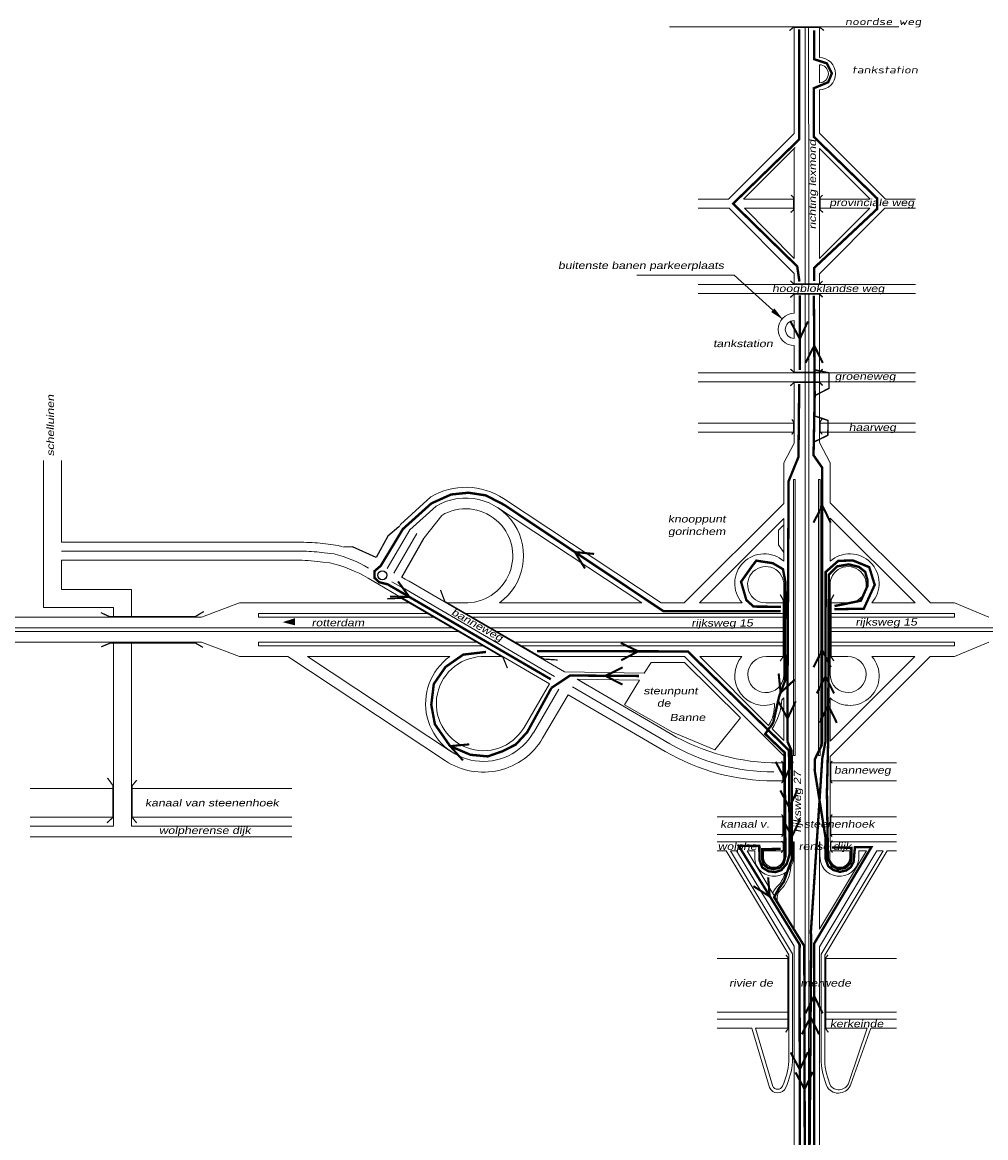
# Model space of a CAD drawing. Header units: metres. Extents: x 534 to 2631, y -2348 to -1484.
# Tile 7 of 13: x 1680 to 1881, y -1954 to -1720. Entities that reach past the tile are written whole.
import ezdxf

# ---------------------------------------------------------------- set-up
doc = ezdxf.new("R2010")
doc.units = ezdxf.units.M
doc.linetypes.add('DASHED2', pattern=[0.375, 0.25, -0.125])
doc.layers.get('0').update_dxf_attribs({"lineweight": 0})
for name, color, linetype, lineweight in [('135-8$0$STROOI', 7, 'Continuous', 0), ('135-8$0$TEXT', 178, 'Continuous', 0), ('STROOI', 7, 'Continuous', 0), ('Strooi NIET', 10, 'Continuous', 0), ('Strooi WEL', 90, 'Continuous', 0), ('strooien 1A', 140, 'Continuous', 0), ('Text', 7, 'Continuous', 0)]:
    doc.layers.add(name, color=color, linetype=linetype, lineweight=lineweight)
doc.styles.add('135-8$0$ISO25', font='ISO9.SHX', dxfattribs={"width": 1.5, "oblique": 10})
doc.styles.add('ISO25', font='ARIALN.TTF', dxfattribs={"width": 1.5, "oblique": 10})

msp = doc.modelspace()

# ---------------------------------------------------------------- linework, layer by layer
at = {"color": 0, "ltscale": 0.5}
for p, q in [((1764.91, -1819.76), (1758.56, -1825.57)), ((1760.54, -1826.65), (1766.05, -1821.7)), ((1767.2, -1823.64), (1763.57, -1828.3)), ((1742.92, -1829.61), (1745.54, -1829.97)), ((1742.38, -1833.44), (1743.79, -1833.53)), ((1742.66, -1831.47), (1744.7, -1831.69)), ((1759.58, -1836.96), (1760.4, -1837.38)), ((1757.73, -1840.22), (1758.59, -1840.67)), ((1758.65, -1838.59), (1759.5, -1839.03))]:
    msp.add_line(p, q, dxfattribs=at)
at = {"lineweight": -3, "ltscale": 0.5}
for p, q in [((1758.27, -1826.05), (1755.91, -1827.95)), ((1755.91, -1827.95), (1753.48, -1832.48)), ((1758.84, -1836.53), (1763.57, -1828.3)), ((1748.55, -1830.18), (1746.65, -1830.25)), ((1753.48, -1832.48), (1748.55, -1830.18))]:
    msp.add_line(p, q, dxfattribs=at)
msp.add_circle((1754.79, -1836.15), 0.94, dxfattribs=at)
at = {"layer": '135-8$0$STROOI', "color": 7}
for p, q in [((1862.75, -1721.43), (1814.82, -1721.43)), ((1840.92, -1741.79), (1840.92, -1721.43)), ((1843.17, -1741.76), (1843.17, -1721.43)), ((1843.92, -1741.75), (1843.92, -1721.43)), ((1846.17, -1727.89), (1846.17, -1721.43)), ((1846.16, -1727.19), (1846.16, -1723.44)), ((1846.17, -1727.89), (1846.17, -1727.38)), ((1846.17, -1733.14), (1846.17, -1729.39)), ((1846.17, -1741.73), (1846.17, -1734.64))]:
    msp.add_line(p, q, dxfattribs=at)
at = {"layer": '135-8$0$STROOI', "color": 7, "const_width": 0.263}
msp.add_lwpolyline([(1847.11, -1722.22), (1846.32, -1721.59), (1840.68, -1721.59), (1839.89, -1722.25)], dxfattribs=at)
at = {"layer": '135-8$0$STROOI', "color": 7}
for radius in [3.38, 1.88]:
    msp.add_arc((1846.16, -1731.26), radius, 270, 90, dxfattribs=at)
at = {"layer": 'STROOI', "color": 7}
for p, q in [((1840.92, -1743.75), (1840.92, -1741.79)), ((1843.17, -1775.33), (1843.17, -1741.79)), ((1843.93, -1775.33), (1843.93, -1741.79)), ((1846.18, -1743.69), (1846.18, -1741.79)), ((1840.92, -1743.75), (1827.19, -1757.52)), ((1846.18, -1743.69), (1859.97, -1757.52)), ((1840.92, -1769.87), (1840.92, -1746.94)), ((1846.18, -1769.93), (1846.18, -1746.88)), ((1846.18, -1746.88), (1856.79, -1757.52)), ((1827.19, -1757.52), (1820.84, -1757.52)), ((1840.92, -1757.52), (1830.37, -1757.52)), ((1856.79, -1757.52), (1846.18, -1757.52)), ((1866.27, -1757.52), (1859.97, -1757.52)), ((1827.3, -1759.39), (1820.84, -1759.39)), ((1840.92, -1773.06), (1827.3, -1759.39)), ((1840.92, -1769.87), (1830.48, -1759.39)), ((1840.92, -1759.39), (1830.48, -1759.39)), ((1846.18, -1773.12), (1859.86, -1759.39)), ((1846.18, -1769.93), (1856.68, -1759.39)), ((1856.68, -1759.39), (1846.18, -1759.39)), ((1866.27, -1759.39), (1859.86, -1759.39)), ((1840.92, -1775.33), (1840.92, -1773.06)), ((1846.18, -1775.33), (1846.18, -1773.12)), ((1866.27, -1775.33), (1820.84, -1775.33)), ((1866.27, -1777.2), (1820.84, -1777.2)), ((1840.92, -1781.37), (1840.92, -1777.2)), ((1840.92, -1781.37), (1840.92, -1777.2)), ((1843.17, -1793.83), (1843.17, -1777.2)), ((1843.17, -1790.02), (1843.17, -1777.2)), ((1843.93, -1793.83), (1843.93, -1777.2)), ((1843.93, -1790.02), (1843.93, -1777.2)), ((1846.18, -1793.83), (1846.18, -1777.2)), ((1840.92, -1786.62), (1840.92, -1782.87)), ((1840.92, -1786.62), (1840.92, -1782.87)), ((1840.92, -1786.62), (1840.92, -1782.87)), ((1840.92, -1793.83), (1840.92, -1788.12)), ((1840.92, -1790.02), (1840.92, -1788.12)), ((1866.27, -1793.83), (1820.84, -1793.83)), ((1843.17, -1798.65), (1843.17, -1791.9)), ((1843.93, -1798.65), (1843.93, -1791.9)), ((1846.18, -1798.65), (1846.18, -1791.9)), ((1866.27, -1795.7), (1820.84, -1795.7)), ((1840.92, -1808.53), (1840.92, -1795.7)), ((1843.17, -1930.91), (1843.17, -1795.7)), ((1843.93, -1930.91), (1843.93, -1795.7)), ((1846.18, -1808.39), (1846.18, -1795.7)), ((1840.92, -1804.34), (1820.84, -1804.34)), ((1866.27, -1804.34), (1846.18, -1804.34)), ((1840.92, -1806.22), (1820.84, -1806.22)), ((1866.27, -1806.22), (1846.19, -1806.22)), ((1838.73, -1812.62), (1840.92, -1808.53)), ((1848.43, -1812.61), (1846.18, -1808.39)), ((1683.98, -1842.87), (1683.98, -1812.14)), ((1687.73, -1829.27), (1687.73, -1812.14)), ((1838.73, -1821.13), (1838.73, -1812.62)), ((1848.43, -1821.01), (1848.43, -1812.6)), ((1840.73, -1873.83), (1840.73, -1816.13)), ((1841.11, -1816.13), (1840.73, -1816.13)), ((1841.11, -1873.83), (1841.11, -1816.13)), ((1845.99, -1873.83), (1845.99, -1816.13)), ((1846.36, -1816.13), (1845.99, -1816.13)), ((1846.36, -1873.83), (1846.36, -1816.13)), ((1778.89, -1822.01), (1809.02, -1841.93)), ((1780.13, -1820.13), (1813.1, -1841.93)), ((1838.73, -1821.13), (1817.92, -1841.93)), ((1848.43, -1821.01), (1869.37, -1841.93)), ((1838.73, -1824.31), (1821.1, -1841.93)), ((1838.73, -1833.23), (1838.73, -1824.31)), ((1848.43, -1833.21), (1848.43, -1824.19)), ((1848.43, -1824.19), (1866.18, -1841.93)), ((1760.54, -1826.65), (1755.79, -1834.77)), ((1758.56, -1825.57), (1758.3, -1826.03)), ((1838.73, -1825.6), (1837.6, -1826.75)), ((1837.6, -1826.75), (1837.6, -1829.83)), ((1762.03, -1827.46), (1757.2, -1835.73)), ((1687.73, -1829.27), (1738.39, -1829.27)), ((1687.73, -1831.14), (1738.39, -1831.14)), ((1837.6, -1829.83), (1838.73, -1831.43)), ((1687.73, -1833.02), (1737.37, -1833.02)), ((1687.73, -1839.12), (1687.73, -1833.02)), ((1757.73, -1840.22), (1751.84, -1836.78)), ((1758.65, -1838.59), (1756.8, -1837.51)), ((1759.58, -1836.96), (1758.84, -1836.53)), ((1792.87, -1856.36), (1760.4, -1837.38)), ((1838.73, -1857.2), (1838.73, -1837.93)), ((1848.43, -1857.15), (1848.43, -1837.65)), ((1702.37, -1839.12), (1687.73, -1839.12)), ((1702.37, -1844.93), (1702.37, -1839.12)), ((1789.74, -1858.87), (1758.59, -1840.67)), ((1790.81, -1857.32), (1759.5, -1839.03)), ((1698.62, -1842.87), (1683.98, -1842.87)), ((1698.62, -1844.93), (1698.62, -1842.87)), ((1724.96, -1841.93), (1716.98, -1844.93)), ((1760.74, -1841.93), (1724.96, -1841.93)), ((1772.68, -1841.93), (1768.18, -1841.93)), ((1809.02, -1841.93), (1779.26, -1841.93)), ((1817.92, -1841.93), (1813.1, -1841.93)), ((1830.02, -1841.93), (1821.1, -1841.93)), ((1834.95, -1841.93), (1838.73, -1841.93)), ((1848.43, -1841.93), (1852.1, -1841.93)), ((1866.18, -1841.93), (1857.11, -1841.93)), ((1874.38, -1841.93), (1869.37, -1841.93)), ((1874.38, -1841.93), (1881.61, -1844.93)), ((1716.98, -1844.93), (1659.3, -1844.93)), ((1764.59, -1844.18), (1728.9, -1844.18)), ((1728.9, -1844.93), (1728.9, -1844.18)), ((1765.88, -1844.93), (1728.9, -1844.93)), ((1838.73, -1844.18), (1772.03, -1844.18)), ((1838.73, -1844.93), (1773.32, -1844.93)), ((1874.38, -1844.18), (1848.43, -1844.18)), ((1874.38, -1844.93), (1848.43, -1844.93)), ((1874.38, -1844.93), (1874.38, -1844.18)), ((1769.73, -1847.18), (1650.67, -1847.18)), ((1838.73, -1847.18), (1777.17, -1847.18)), ((1912.24, -1847.18), (1848.43, -1847.18)), ((1771.01, -1847.93), (1650.67, -1847.93)), ((1838.73, -1847.93), (1778.45, -1847.93)), ((1912.24, -1847.93), (1848.43, -1847.93)), ((1716.96, -1850.18), (1650.67, -1850.18)), ((1698.62, -1888.62), (1698.62, -1850.18)), ((1698.62, -1850.93), (1698.62, -1850.18)), ((1702.37, -1888.62), (1702.37, -1850.18)), ((1724.95, -1853.18), (1716.96, -1850.18)), ((1774.87, -1850.18), (1728.9, -1850.18)), ((1728.9, -1850.93), (1728.9, -1850.18)), ((1776.15, -1850.93), (1728.9, -1850.93)), ((1838.73, -1850.18), (1782.31, -1850.18)), ((1838.73, -1850.93), (1783.86, -1850.93)), ((1874.38, -1850.18), (1848.43, -1850.18)), ((1874.38, -1850.93), (1848.43, -1850.93)), ((1874.38, -1850.93), (1874.38, -1850.18)), ((1874.38, -1853.18), (1881.61, -1850.18)), ((1735.04, -1853.18), (1724.95, -1853.18)), ((1768.02, -1874.98), (1735.04, -1853.18)), ((1769.26, -1873.1), (1739.13, -1853.18)), ((1768.88, -1853.18), (1739.13, -1853.18)), ((1780.01, -1853.18), (1776.39, -1853.18)), ((1817.97, -1853.18), (1787.44, -1853.18)), ((1810.99, -1854.43), (1809.55, -1856.65)), ((1811.51, -1854.43), (1810.99, -1854.43)), ((1817.96, -1854.43), (1811.51, -1854.43)), ((1829.66, -1865.95), (1817.96, -1854.43)), ((1838.73, -1873.93), (1817.97, -1853.18)), ((1829.97, -1853.18), (1821.15, -1853.18)), ((1835.55, -1867.57), (1821.15, -1853.18)), ((1835.01, -1853.18), (1838.73, -1853.18)), ((1848.43, -1874.06), (1869.32, -1853.18)), ((1848.43, -1870.87), (1866.13, -1853.18)), ((1848.43, -1853.18), (1852.13, -1853.18)), ((1866.13, -1853.18), (1857.16, -1853.18)), ((1874.38, -1853.18), (1869.32, -1853.18)), ((1809.55, -1856.65), (1792.87, -1856.36)), ((1784.42, -1867.98), (1789.74, -1858.87)), ((1814.95, -1869.26), (1795.52, -1857.9)), ((1808.57, -1858.13), (1795.52, -1857.9)), ((1797.6, -1859.12), (1795.52, -1857.9)), ((1808.57, -1858.13), (1805.4, -1863.29)), ((1786.36, -1869.11), (1791.68, -1860.01)), ((1788.31, -1870.25), (1793.63, -1861.14)), ((1813.94, -1873.01), (1793.63, -1861.14)), ((1814.88, -1871.39), (1794.57, -1859.52)), ((1805.4, -1863.29), (1815.46, -1868.96)), ((1838.73, -1870.75), (1838.73, -1861.82)), ((1848.43, -1870.87), (1848.43, -1861.85)), ((1824.32, -1872.65), (1829.66, -1865.95)), ((1838.73, -1870.75), (1836.27, -1868.3)), ((1815.46, -1868.96), (1824.32, -1872.65)), ((1838.73, -1875.41), (1837.67, -1875.41)), ((1838.73, -1893.79), (1838.73, -1873.93)), ((1841.11, -1873.83), (1840.73, -1873.83)), ((1846.36, -1873.83), (1845.99, -1873.83)), ((1848.43, -1891.92), (1848.43, -1874.06)), ((1862.31, -1875.41), (1848.43, -1875.41)), ((1838.73, -1879.16), (1836.65, -1879.16)), ((1862.31, -1879.16), (1848.43, -1879.16)), ((1698.62, -1880.75), (1681.18, -1880.75)), ((1735.87, -1880.75), (1702.37, -1880.75)), ((1698.62, -1886.75), (1681.18, -1886.75)), ((1735.87, -1886.75), (1702.37, -1886.75)), ((1838.73, -1886.66), (1824.79, -1886.66)), ((1862.31, -1886.66), (1848.43, -1886.66)), ((1698.62, -1888.62), (1681.18, -1888.62)), ((1735.87, -1888.62), (1702.37, -1888.62)), ((1735.87, -1890.87), (1681.18, -1890.87)), ((1838.73, -1890.42), (1824.79, -1890.42)), ((1838.73, -1891.92), (1824.79, -1891.92)), ((1840.77, -1891.92), (1840.92, -1891.92)), ((1840.77, -1894.66), (1840.77, -1891.92)), ((1840.92, -1910.24), (1840.92, -1891.92)), ((1846.18, -1910.19), (1846.18, -1891.93)), ((1846.28, -1891.93), (1846.18, -1891.93)), ((1846.28, -1894.66), (1846.28, -1891.93)), ((1862.31, -1890.42), (1848.43, -1890.42)), ((1862.31, -1891.92), (1848.43, -1891.92)), ((1826.68, -1893.79), (1824.79, -1893.79)), ((1839.8, -1915.54), (1826.68, -1893.79)), ((1840.55, -1915.33), (1827.56, -1893.79)), ((1828.87, -1893.79), (1827.56, -1893.79)), ((1840.92, -1913.77), (1828.87, -1893.79)), ((1840.92, -1910.14), (1831.06, -1893.79)), ((1832.64, -1893.79), (1831.06, -1893.79)), ((1832.64, -1895.55), (1832.64, -1893.79)), ((1834.5, -1895.31), (1834.51, -1893.79)), ((1838.73, -1893.79), (1834.51, -1893.79)), ((1838.73, -1895.21), (1838.73, -1893.79)), ((1846.18, -1913.85), (1858.16, -1893.79)), ((1846.18, -1910.19), (1855.98, -1893.79)), ((1846.55, -1915.42), (1859.47, -1893.79)), ((1847.3, -1915.63), (1860.35, -1893.79)), ((1848.33, -1895.21), (1848.33, -1893.79)), ((1852.55, -1893.79), (1848.43, -1893.79)), ((1852.56, -1895.31), (1852.55, -1893.79)), ((1854.42, -1895.55), (1854.42, -1893.79)), ((1855.98, -1893.79), (1854.42, -1893.79)), ((1859.47, -1893.79), (1858.16, -1893.79)), ((1862.31, -1893.79), (1860.35, -1893.79)), ((1840.55, -1915.36), (1840.55, -1915.33)), ((1840.55, -1937.93), (1840.55, -1915.36)), ((1840.92, -1953.51), (1840.92, -1913.77)), ((1846.18, -1953.51), (1846.18, -1913.85)), ((1846.55, -1915.44), (1846.55, -1915.42)), ((1839.8, -1916.31), (1824.79, -1916.31)), ((1839.8, -1937.87), (1839.8, -1915.54)), ((1846.55, -1938.21), (1846.55, -1915.44)), ((1847.3, -1937.76), (1847.3, -1915.62)), ((1862.31, -1916.31), (1847.3, -1916.31)), ((1839.8, -1927.54), (1824.79, -1927.54)), ((1839.8, -1929.04), (1824.79, -1929.04)), ((1862.31, -1927.54), (1847.3, -1927.54)), ((1862.31, -1929.04), (1847.3, -1929.04)), ((1832.05, -1930.91), (1824.79, -1930.91)), ((1835.73, -1943.28), (1832.05, -1930.91)), ((1839.8, -1930.91), (1832.83, -1930.91)), ((1836.45, -1943.07), (1832.83, -1930.91)), ((1843.17, -1994.29), (1843.17, -1930.91)), ((1843.92, -1994.29), (1843.92, -1930.91)), ((1856.18, -1930.91), (1847.3, -1930.91)), ((1856.18, -1930.91), (1852.33, -1942.27)), ((1856.92, -1930.92), (1852.76, -1942.62)), ((1862.31, -1930.91), (1856.97, -1930.91)), ((1840.92, -1958.72), (1840.92, -1944.4)), ((1846.17, -1958.72), (1846.17, -1944.4))]:
    msp.add_line(p, q, dxfattribs=at)
at = {"layer": 'STROOI', "ltscale": 0.5}
msp.add_line((1830.29, -1757.52), (1841.1, -1746.72), dxfattribs=at)
at = {"layer": 'STROOI', "color": 7, "const_width": 0.263}
for points in [[(1840.16, -1760.27), (1840.8, -1759.73), (1840.8, -1757.19), (1840.25, -1756.65)], [(1846.93, -1760.27), (1846.3, -1759.73), (1846.3, -1757.19), (1846.84, -1756.65)], [(1846.85, -1774.62), (1846.22, -1775.25), (1840.84, -1775.25), (1840.1, -1774.56)], [(1846.85, -1777.99), (1846.22, -1777.36), (1840.84, -1777.36), (1840.1, -1778.04)], [(1846.85, -1793.06), (1846.22, -1793.69), (1840.84, -1793.69), (1840.1, -1793.01)], [(1846.85, -1796.47), (1846.22, -1795.84), (1840.84, -1795.84), (1840.1, -1796.52)], [(1840.37, -1806.72), (1840.79, -1806.19), (1840.79, -1804.13), (1840.42, -1803.55)], [(1846.73, -1806.67), (1846.31, -1806.15), (1846.31, -1804.09), (1846.68, -1803.51)], [(1766.95, -1839.23), (1767.85, -1841.65), (1788.63, -1853.7), (1791.42, -1853.88)], [(1837.98, -1854.1), (1838.6, -1853.17), (1838.6, -1841.32), (1837.98, -1840.2)], [(1849.2, -1854.1), (1848.58, -1853.17), (1848.58, -1841.32), (1849.2, -1840.2)], [(1755.74, -1841.09), (1758.78, -1840.98), (1780.03, -1853.34), (1780.93, -1855.58)], [(1717.45, -1843.74), (1715.71, -1844.79), (1697.69, -1844.79), (1695.94, -1843.98)], [(1696.01, -1851.13), (1697.99, -1850.31), (1715.66, -1850.31), (1717.28, -1851.24)], [(1838.26, -1879.66), (1838.58, -1879.22), (1838.58, -1875.41), (1838.24, -1875.01)], [(1848.84, -1879.66), (1848.53, -1879.22), (1848.53, -1875.41), (1848.87, -1875.01)], [(1697.21, -1887.95), (1698.47, -1886.81), (1698.47, -1880.13), (1697.32, -1878.55)], [(1703.43, -1887.98), (1702.48, -1886.8), (1702.48, -1880.19), (1703.45, -1879.01)], [(1838.26, -1890.85), (1838.58, -1890.41), (1838.58, -1886.6), (1838.24, -1886.2)], [(1848.84, -1890.85), (1848.53, -1890.41), (1848.53, -1886.6), (1848.87, -1886.2)], [(1838.22, -1894.23), (1838.59, -1893.63), (1838.59, -1892.16), (1838.24, -1891.72)], [(1848.9, -1894.18), (1848.53, -1893.58), (1848.53, -1892.11), (1848.87, -1891.66)], [(1839.11, -1931.76), (1839.62, -1931.02), (1839.62, -1916.13), (1839.16, -1915.55)], [(1848.03, -1931.76), (1847.52, -1931.02), (1847.52, -1916.13), (1847.97, -1915.55)]]:
    msp.add_lwpolyline(points, dxfattribs=at)
at = {"layer": 'STROOI', "color": 7}
for centre, radius, start, end in [((1840.92, -1784.75), 3.38, 90, 270), ((1840.92, -1784.75), 1.88, 90, 270), ((1772.22, -1832.1), 14.34, 56.5366, 120.6567), ((1772.22, -1832.1), 12.09, 305.6205, 120.665), ((1772.22, -1832.1), 9.84, 267.2947, 120.6771), ((1738.39, -1859.27), 30, 81.3135, 90), ((1738.39, -1859.27), 28.12, 81.2692, 90), ((1737.72, -1858.93), 30, 73.0034, 74.8982), ((1737.37, -1863.02), 30, 80.384, 90), ((1736.7, -1862.68), 30, 59.7026, 76.3279), ((1737.72, -1858.93), 28.12, 59.7026, 75.6406), ((1834.64, -1837.85), 6.17, 48.4534, 221.4425), ((1852.49, -1837.85), 6.17, 318.5575, 131.2153), ((1834.95, -1838.14), 3.79, 356.782, 269.899), ((1852.18, -1838.14), 3.79, 268.7308, 183.1998), ((1775.92, -1863.01), 12.09, 125.6205, 329.7026), ((1775.92, -1863.01), 9.84, 87.2947, 329.7026), ((1834.64, -1857.21), 6.17, 139.255, 290.2054), ((1834.97, -1856.95), 3.77, 89.4915, 356.1597), ((1852.49, -1857.21), 6.17, 228.4534, 40.745), ((1852.18, -1856.94), 3.76, 182.1736, 90.8255), ((1828.62, -1863.28), 8.16, 328.2074, 1.9832), ((1825.78, -1861.33), 12.59, 326.3983, 356.3242), ((1834.64, -1857.21), 6.17, 306.9976, 311.5466), ((1775.92, -1863.01), 14.34, 236.5366, 329.7026), ((1837.67, -1830.38), 45.03, 239.7026, 270), ((1836.65, -1834.13), 45.03, 239.7026, 270), ((1836.65, -1834.13), 43.15, 239.7026, 270), ((1836.69, -1895.02), 4.09, 187.4727, 5.1183), ((1836.61, -1895.13), 2.12, 184.848, 357.8412), ((1850.36, -1895.02), 4.09, 174.8817, 352.5273), ((1850.44, -1895.13), 2.12, 182.1588, 355.152), ((1833.45, -1897.23), 5.61, 318.3446, 347.4208), ((1832.62, -1896.69), 7.59, 319.5916, 355.7159), ((1841.1, -1904.76), 5.14, 132.2951, 155.9084), ((1839.88, -1903.73), 2.57, 127.5199, 191.2848), ((1823.85, -1936.45), 16.01, 335.791, 354.9636), ((1823.76, -1936.42), 16.86, 335.8175, 354.8936), ((1860.71, -1937.31), 14.17, 182.4427, 205.0891), ((1860.51, -1937.38), 13.21, 181.277, 205.2574), ((1837.44, -1942.58), 1.85, 202.3888, 336.2962), ((1837.44, -1942.58), 1.1, 202.3888, 336.2962), ((1850.13, -1941.69), 2.79, 215.9426, 340.4423), ((1850.23, -1941.56), 2.22, 221.2614, 341.2879)]:
    msp.add_arc(centre, radius, start, end, dxfattribs=at)
at = {"layer": 'Strooi NIET', "linetype": 'DASHED2', "ltscale": 7, "const_width": 0.5}
for points in [[(1790.01, -1857.91), (1755.91, -1838.06), (1754.14, -1837.62), (1753.17, -1836.72), (1753.17, -1835.28), (1754.47, -1834.17), (1759.08, -1826.5), (1765.04, -1821.13), (1769.16, -1819.27), (1772.79, -1818.89), (1776.45, -1819.46), (1780.31, -1821.46), (1813.55, -1843.66), (1838.1, -1843.66)], [(1848.81, -1893.09), (1852.87, -1893.16), (1852.83, -1895.53), (1852.63, -1896.4), (1851.61, -1897.36), (1850.19, -1897.61), (1848.81, -1897.01), (1847.96, -1895.5), (1847.74, -1881.6), (1848, -1870.72), (1848.13, -1836.05), (1849.86, -1834.3), (1852.3, -1833.88), (1854.42, -1834.41), (1855.74, -1835.44), (1856.22, -1837.16), (1856.19, -1838.46), (1854.84, -1841.48), (1849.33, -1842.6)], [(1835.86, -1867.88), (1834.85, -1869.36), (1838.9, -1873.25), (1839.07, -1894.91), (1838.68, -1896.43), (1837.86, -1897.36), (1836.59, -1897.61), (1835.39, -1897.39), (1834.51, -1896.67), (1834.2, -1895.59), (1834.21, -1893.45), (1838.09, -1893.4)]]:
    msp.add_lwpolyline(points, dxfattribs=at)
at = {"layer": 'Strooi WEL'}
for points, const_width in [([(1841.93, -1721.99), (1841.93, -1745.01), (1828.12, -1758.44), (1841.53, -1771.55), (1841.99, -1774.72)], 0.5), ([(1845.1, -1722.21), (1845.1, -1728.23), (1847.72, -1729.08), (1848.77, -1731.19), (1848.01, -1733.03), (1845, -1734.29), (1845, -1744.45), (1858.24, -1757.35), (1858.26, -1759.51), (1845.06, -1771.88), (1845.06, -1774.63)], 0.5), ([(1842.06, -1777.59), (1842.06, -1793.21)], 0.5), ([(1845.01, -1777.68), (1845.18, -1798.59)], 0.5), ([(1845.01, -1793.15), (1848.18, -1793.83), (1848.18, -1797.06), (1845.18, -1798.59)], 0.3), ([(1841.95, -1796.16), (1841.79, -1811.41), (1839.73, -1816.49), (1839.5, -1860.22), (1839.51, -1870.89)], 0.5), ([(1846.77, -1871.48), (1846.77, -1816.13), (1846.77, -1813.68), (1844.94, -1811.06), (1845.18, -1798.59)], 0.5), ([(1845.01, -1802.78), (1847.98, -1803.78), (1847.92, -1806.88), (1845.18, -1808.22)], 0.3), ([(1790.15, -1859.71), (1785.09, -1868.96), (1782.7, -1871.56), (1779.83, -1873), (1776.83, -1874.05), (1773.21, -1873.71), (1768.96, -1871.9), (1765.78, -1867.33), (1765.02, -1863.26), (1765.55, -1858.9), (1768, -1855.34), (1771.7, -1852.76), (1776.46, -1852.2)], 0.5), ([(1842.04, -1914.07), (1842.04, -1913.43), (1829.3, -1892.76), (1833.6, -1892.77), (1833.64, -1895.78), (1834.22, -1897.29), (1835.5, -1898.08), (1836.97, -1898.24), (1838.2, -1897.85), (1839.35, -1896.5), (1839.94, -1894.49), (1839.81, -1872.78), (1818.65, -1852.09), (1787.15, -1852.03)], 0.5), ([(1846.77, -1871.48), (1845.22, -1874.62), (1845.18, -1876.93), (1847.45, -1891.06)], 0.5), ([(1847.45, -1891.06), (1847.45, -1895.45), (1847.99, -1896.98), (1849.05, -1897.8), (1850.46, -1898.19), (1851.8, -1897.9), (1852.73, -1897.22), (1853.31, -1896.16), (1853.6, -1893.02), (1857.05, -1893.01), (1845.08, -1913.2), (1845.09, -1959.65)], 0.5), ([(1842.11, -1959.13), (1842, -1914.01)], 0.5)]:
    msp.add_lwpolyline(points, dxfattribs=dict(at, const_width=const_width))
at = {"layer": 'Strooi WEL', "color": 5, "const_width": 0.5}
for points in [[(1838.14, -1842.75), (1832.41, -1842.72), (1830.9, -1841.36), (1829.79, -1837.52), (1832.03, -1834.33), (1832.98, -1833.11), (1836.42, -1833.63), (1838.55, -1834.89), (1839.08, -1837.65), (1838.97, -1858.25), (1837.74, -1861.53), (1836.53, -1866.93), (1835.92, -1867.91)], [(1844.36, -1911.2), (1846.77, -1874.48), (1847.44, -1870.94), (1847.48, -1835.47), (1850.11, -1833.15), (1853.17, -1833.06), (1856.59, -1834.47), (1857.73, -1838.17), (1855.45, -1843.15), (1849.27, -1843.27)], [(1839.48, -1870.91), (1840.36, -1872.88), (1840.43, -1890.82), (1840.43, -1895.49), (1839.72, -1897.4), (1838.76, -1900.24), (1837.59, -1901.82), (1836.71, -1903.53), (1842.94, -1913.62)], [(1844.46, -1911.14), (1844.09, -1959.9)], [(1843.11, -1959.23), (1843.01, -1913.6)]]:
    msp.add_lwpolyline(points, dxfattribs=at)
at = {"layer": 'Strooi WEL', "color": 90, "const_width": 0.5}
msp.add_lwpolyline([(1808.48, -1857.23), (1794.04, -1857.13), (1790.15, -1859.71)], dxfattribs=at)
at = {"layer": 'strooien 1A', "color": 3, "const_width": 0.438}
for points in [[(1840.17, -1783.15), (1842.06, -1786.7), (1843.77, -1783.06)], [(1846.87, -1791.74), (1845.1, -1788.13), (1843.27, -1791.72)], [(1848.54, -1825.19), (1846.77, -1821.57), (1844.94, -1825.16)], [(1804.73, -1853.94), (1808.29, -1852.07), (1804.66, -1850.34)], [(1848.54, -1855.42), (1846.77, -1851.81), (1844.94, -1855.4)], [(1805.04, -1855.43), (1801.42, -1857.2), (1805, -1859.03)], [(1837.62, -1862.59), (1839.51, -1866.14), (1841.21, -1862.5)], [(1772.96, -1871.53), (1768.96, -1871.9), (1771.65, -1874.88)], [(1837.99, -1881.17), (1839.88, -1884.73), (1841.58, -1881.08)], [(1832.37, -1901.19), (1835.77, -1903.35), (1835.45, -1899.33)], [(1846.86, -1927.8), (1845.08, -1924.19), (1843.26, -1927.78)], [(1840.17, -1935.99), (1842.06, -1939.55), (1843.77, -1935.9)]]:
    msp.add_lwpolyline(points, dxfattribs=at)
at = {"layer": 'strooien 1A', "color": 1, "const_width": 0.438}
for points in [[(1799.07, -1831.7), (1795.06, -1831.31), (1797.15, -1834.74)], [(1756.42, -1840.64), (1760.44, -1840.7), (1758.07, -1837.45)], [(1849.81, -1867.03), (1848.03, -1863.42), (1846.21, -1867.01)], [(1837.03, -1875.19), (1838.92, -1878.74), (1840.63, -1875.1)]]:
    msp.add_lwpolyline(points, dxfattribs=at)
at = {"layer": 'strooien 1A', "color": 5, "const_width": 0.438}
for points in [[(1837.65, -1856.71), (1838.05, -1860.72), (1841.01, -1858)], [(1849.23, -1860.9), (1847.45, -1857.29), (1845.63, -1860.87)], [(1838.54, -1887.27), (1840.43, -1890.82), (1842.14, -1887.17)], [(1846.1, -1932.19), (1844.33, -1928.57), (1842.5, -1932.16)], [(1841.18, -1940.14), (1843.07, -1943.69), (1844.78, -1940.05)]]:
    msp.add_lwpolyline(points, dxfattribs=at)
at = {"layer": 'Text'}
for p, q in [((1828.36, -1773.36), (1807.97, -1773.36)), ((1836.43, -1780.73), (1828.36, -1773.36))]:
    msp.add_line(p, q, dxfattribs=at)
msp.add_lwpolyline([(1736.54, -1845.9, 1.5, 0, 0), (1733.93, -1845.97, 0, 0, 0)], format="xyseb", dxfattribs=at)
msp.add_solid([(1836.77, -1780.36), (1836.09, -1781.1), (1838.64, -1782.76)], dxfattribs=at)

# ---------------------------------------------------------------- texts
at = {"layer": '135-8$0$TEXT', "style": '135-8$0$ISO25', "oblique": 10, "width": 1.5}
for s, p in [('noordse weg', (1851.53, -1721.09)), ('tankstation', (1852.97, -1731.19))]:
    msp.add_text(s, height=1.5, dxfattribs=at).set_placement(p)
at = {"layer": 'Text', "style": 'ISO25', "oblique": 10, "width": 1.5}
for s, rotation, p in [('richting lexmond', 90, (1845.46, -1763.81)), ('schelluinen', 90, (1686.15, -1811.28)), ('banneweg', 330.8716, (1769.08, -1844.3)), ('rijksweg 27', 90, (1842.32, -1889.98))]:
    msp.add_text(s, height=1.5, rotation=rotation, dxfattribs=at).set_placement(p)
for s, p in [('provinciale weg', (1848.24, -1758.94)), ('buitenste banen parkeerplaats', (1791.53, -1772.1)), ('hoogbloklandse weg', (1836.27, -1776.92)), ('tankstation', (1823.95, -1788.44)), ('groeneweg', (1849.36, -1795.28)), ('haarweg', (1852.31, -1805.96)), ('knooppunt', (1814.5, -1825.12)), ('gorinchem', (1814.5, -1827.74)), ('rotterdam', (1739.99, -1846.83)), ('rijksweg 15', (1819.39, -1846.88)), ('rijksweg 15', (1853.7, -1846.68)), ('steunpunt', (1809.38, -1861.08)), ('   de ', (1810.05, -1863.66)), ('  Banne', (1813.44, -1866.65)), ('banneweg', (1849.21, -1877.67)), ('kanaal van steenenhoek', (1705.19, -1884.51)), ('kanaal v.          steenenhoek', (1825.43, -1888.95)), ('wolpherense dijk', (1708.07, -1890.27)), ('wolphe-           rense dijk', (1824.92, -1893.61)), ('rivier de        merwede', (1827.28, -1922.2)), ('kerkeinde', (1848.37, -1930.72))]:
    msp.add_text(s, height=1.5, dxfattribs=at).set_placement(p)

doc.saveas('drawing.dxf')
